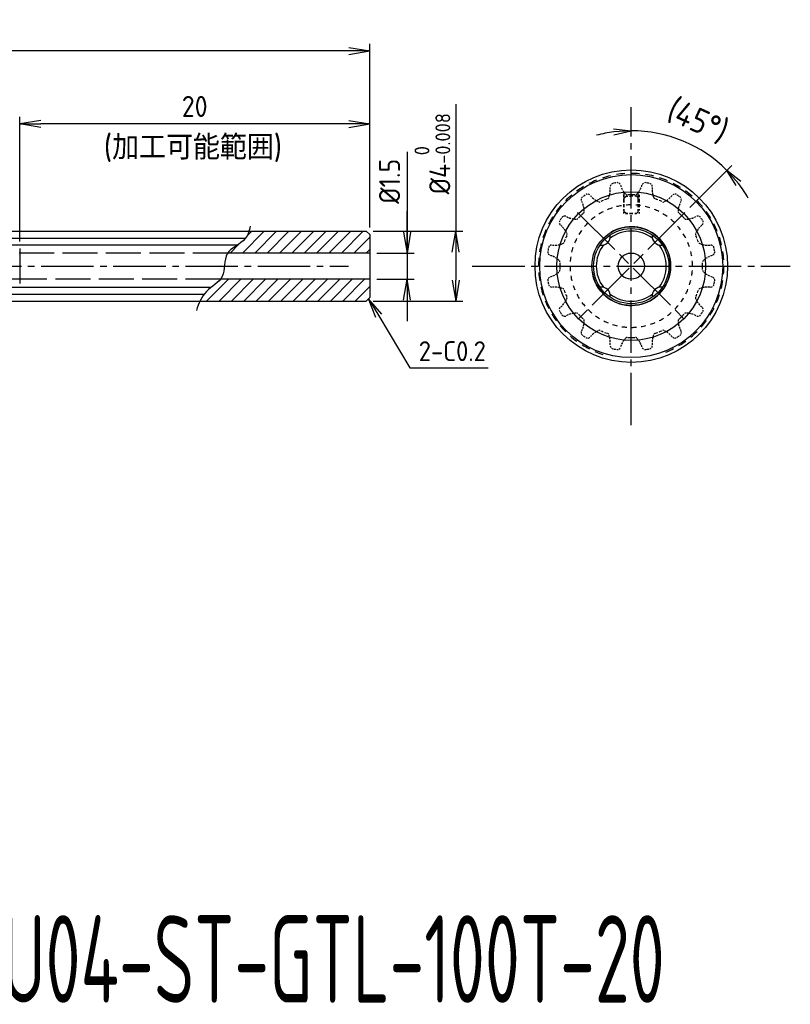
# Model space of a CAD drawing. Header units: millimetres. Extents: x -127 to -1, y 374 to 430.
# Tile 4 of 4: x -45 to -1, y 374 to 430. Entities that reach past the tile are written whole.
import ezdxf

# ---------------------------------------------------------------- set-up
doc = ezdxf.new("R2010")
doc.units = ezdxf.units.MM
for name, pattern in [('AM_ISO08W050', [18, 12, -1.5, 3, -1.5]), ('AM_ISO08W050x2', [9, 6, -0.75, 1.5, -0.75]), ('CNS_SOLID', [0]), ('GEN3A', [3.1, 2.5, -0.6]), ('GEN7A', [6.875, 5, -0.625, 0.625, -0.625])]:
    doc.linetypes.add(name, pattern=pattern)
for name, color, linetype in [('2', 40, 'Continuous'), ('3A', 6, 'GEN3A'), ('4', 3, 'Continuous'), ('5', 3, 'Continuous'), ('6', 2, 'Continuous'), ('7A', 4, 'GEN7A'), ('8', 1, 'Continuous'), ('RAHM5', 7, 'Continuous')]:
    doc.layers.add(name, color=color, linetype=linetype)
for name, color, linetype, lineweight in [('AM_5', 3, 'Continuous', 25), ('AM_6', 2, 'Continuous', 35), ('AM_7', 4, 'AM_ISO08W050', 25), ('vis', 7, 'CNS_SOLID', 30)]:
    doc.layers.add(name, color=color, linetype=linetype, lineweight=lineweight)
doc.styles.get("Standard").update_dxf_attribs({"font": 'ISOCP.SHX', "bigfont": 'EXTFONT.SHX'})
doc.dimstyles.new('AM_ISO$0', dxfattribs={"dimscale": 0.3, "dimtxt": 3, "dimasz": 3, "dimexe": 1, "dimexo": 1, "dimgap": 1, "dimtad": 1, "dimdec": 3, "dimdsep": 46, "dimtxsty": 'STANDARD', "dimblk": 'OPEN', "dimcen": 0, "dimclrd": 3, "dimclre": 3, "dimclrt": 2, "dimazin": 2, "dimtp": 0.1, "dimtm": 0.1, "dimtfac": 0.71, "dimtdec": 3, "dimtmove": 1, "dimatfit": 3, "dimldrblk": 'OPEN', "dimfxl": 1, "dimlwd": -1, "dimlwe": -1, "dimarcsym": 1})
doc.dimstyles.new('AM_ISO$2', dxfattribs={"dimscale": 0.3, "dimtxt": 3.5, "dimasz": 2.5, "dimexe": 1, "dimexo": 1, "dimgap": 1.5, "dimtad": 1, "dimdsep": 46, "dimtxsty": 'STANDARD', "dimblk": 'OPEN', "dimcen": 0, "dimclrd": 3, "dimclre": 3, "dimclrt": 2, "dimadec": 0, "dimazin": 2, "dimtp": 0.1, "dimtm": 0.1, "dimtfac": 0.71, "dimtmove": 0, "dimatfit": 3, "dimfxl": 1, "dimlwd": -1, "dimlwe": -1, "dimarcsym": 1})
doc.dimstyles.new('AM_ISO$3', dxfattribs={"dimscale": 0.3, "dimtxt": 3, "dimasz": 3, "dimexe": 1, "dimexo": 1, "dimgap": 1, "dimtad": 1, "dimtoh": 1, "dimdec": 3, "dimdsep": 46, "dimtxsty": 'STANDARD', "dimblk": 'OPEN', "dimcen": 0, "dimclrd": 3, "dimclre": 3, "dimclrt": 2, "dimazin": 2, "dimtp": 0.1, "dimtm": 0.1, "dimtfac": 0.71, "dimtdec": 3, "dimtofl": 0, "dimtmove": 0, "dimatfit": 0, "dimldrblk": 'OPEN', "dimfxl": 1, "dimlwd": -1, "dimlwe": -1, "dimarcsym": 1})

# ---------------------------------------------------------------- blocks, each defined once
blk = doc.blocks.new('_Open')
at = {"color": 0, "linetype": 'ByBlock', "lineweight": -2}
for p, q in [((-1, 0.167), (0, 0)), ((-1, -0.167), (0, 0)), ((0, 0), (-1, 0))]:
    blk.add_line(p, q, dxfattribs=at)
blk = doc.blocks.new('*D521')
at = {"layer": '5', "color": 3, "transparency": 16777216}
blk.add_line((-6.399, 419.492), (-3.996, 421.895), dxfattribs=at)
for start, end in [(97.4117, 104.8234), (45, 90), (30.1766, 37.5883)]:
    blk.add_arc((-9.749, 416.142), 7.736, start, end, dxfattribs=at)
at = {"layer": 'DEFPOINTS', "color": 0, "transparency": 16777216}
for p in [(-9.749, 425.231), (-7.747, 423.615), (-6.682, 419.21), (-12.817, 413.075), (-9.749, 407.053)]:
    blk.add_point(p, dxfattribs=at)
at = {"layer": '5', "color": 3, "transparency": 16777216}
for p, rotation in [((-9.749, 423.878), 3.705850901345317), ((-4.279, 421.612), 131.2941490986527)]:
    blk.add_blockref('_Open', p, dxfattribs=dict(at, rotation=rotation))
at = {"layer": '5', "color": 2, "transparency": 16777216, "insert": (-5.96, 424.422), "char_height": 1.4, "attachment_point": 5, "rotation": 335.413}
blk.add_mtext('(45°)', dxfattribs=at)
blk = doc.blocks.new('*D536')
at = {"layer": '5', "color": 3, "transparency": 16777216}
for p, q in [((-19.781, 425.388), (-19.781, 418.142)), ((-24.496, 418.142), (-19.381, 418.142)), ((-19.781, 416.942), (-19.781, 415.342)), ((-24.496, 414.142), (-19.381, 414.142))]:
    blk.add_line(p, q, dxfattribs=at)
at = {"layer": 'DEFPOINTS', "color": 0, "transparency": 16777216}
for p in [(-24.896, 418.142), (-24.896, 414.142), (-19.781, 414.142)]:
    blk.add_point(p, dxfattribs=at)
at = {"layer": '5', "color": 3, "transparency": 16777216, "xscale": 1.2, "yscale": 1.2, "zscale": 1.2}
for p, rotation in [((-19.781, 418.142), 90), ((-19.781, 414.142), 270)]:
    blk.add_blockref('_Open', p, dxfattribs=dict(at, rotation=rotation))
at = {"layer": '5', "color": 2, "transparency": 16777216, "insert": (-21.112, 422.567), "char_height": 1.2, "attachment_point": 5, "rotation": 90}
blk.add_mtext('%%c4{}{\\H0.71x;\\C3;\\S 0^ -0.008;}', dxfattribs=at)
blk = doc.blocks.new('*D537')
at = {"layer": '5', "color": 3, "transparency": 16777216}
for p, q in [((-24.172, 413.303), (-22.398, 410.332)), ((-22.398, 410.332), (-17.931, 410.332))]:
    blk.add_line(p, q, dxfattribs=at)
at = {"layer": 'DEFPOINTS', "color": 0, "transparency": 16777216}
for p in [(-26.215, 416.723), (-24.757, 414.281)]:
    blk.add_point(p, dxfattribs=at)
at = {"layer": '5', "color": 3, "transparency": 16777216, "xscale": 1.14, "yscale": 1.14, "zscale": 1.14, "rotation": 120.8436985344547}
blk.add_blockref('_Open', (-24.757, 414.281), dxfattribs=at)
at = {"layer": '5', "color": 2, "transparency": 16777216, "insert": (-19.974, 411.282), "char_height": 1.14, "attachment_point": 5}
blk.add_mtext('2-C0.2', dxfattribs=at)
blk = doc.blocks.new('*D538')
at = {"layer": '5', "color": 3, "transparency": 16777216}
for p, q in [((-22.558, 422.676), (-22.558, 416.892)), ((-22.558, 418.092), (-22.558, 419.292)), ((-24.296, 416.892), (-22.158, 416.892)), ((-22.558, 416.892), (-22.558, 415.392)), ((-22.558, 416.892), (-22.558, 415.392)), ((-24.296, 415.392), (-22.158, 415.392)), ((-22.558, 414.192), (-22.558, 412.992))]:
    blk.add_line(p, q, dxfattribs=at)
at = {"layer": 'DEFPOINTS', "color": 0, "transparency": 16777216}
for p in [(-24.696, 416.892), (-24.696, 415.392), (-22.558, 415.392)]:
    blk.add_point(p, dxfattribs=at)
at = {"layer": '5', "color": 3, "transparency": 16777216, "xscale": 1.2, "yscale": 1.2, "zscale": 1.2}
for p, rotation in [((-22.558, 416.892), 270), ((-22.558, 415.392), 90)]:
    blk.add_blockref('_Open', p, dxfattribs=dict(at, rotation=rotation))
at = {"layer": '5', "color": 2, "transparency": 16777216, "insert": (-23.558, 420.991), "char_height": 1.2, "attachment_point": 5, "rotation": 90}
blk.add_mtext('%%c1.5', dxfattribs=at)
blk = doc.blocks.new('*D544')
at = {"layer": '5', "color": 3, "transparency": 16777216}
for p, q in [((-124.696, 418.542), (-124.696, 428.837)), ((-24.696, 418.342), (-24.696, 428.837)), ((-25.896, 428.437), (-123.496, 428.437))]:
    blk.add_line(p, q, dxfattribs=at)
at = {"layer": 'DEFPOINTS', "color": 0, "transparency": 16777216}
for p in [(-124.696, 428.437), (-124.696, 418.142), (-24.696, 417.942)]:
    blk.add_point(p, dxfattribs=at)
at = {"layer": '5', "color": 3, "transparency": 16777216, "xscale": 1.2, "yscale": 1.2, "zscale": 1.2, "rotation": 180}
blk.add_blockref('_Open', (-124.696, 428.437), dxfattribs=at)
at = {"layer": '5', "color": 3, "transparency": 16777216, "xscale": 1.2, "yscale": 1.2, "zscale": 1.2}
blk.add_blockref('_Open', (-24.696, 428.437), dxfattribs=at)
at = {"layer": '5', "color": 2, "transparency": 16777216, "insert": (-70.859, 429.437), "char_height": 1.2, "attachment_point": 5}
blk.add_mtext('100', dxfattribs=at)
blk = doc.blocks.new('*D525')
at = {"layer": 'AM_5', "color": 3, "transparency": 16777216}
for p, q in [((-44.696, 417.541), (-44.696, 424.666)), ((-24.696, 418.342), (-24.696, 424.666))]:
    blk.add_line(p, q, dxfattribs=at)
at = {"layer": 'AM_5', "color": 3, "linetype": 'ByBlock', "transparency": 16777216}
blk.add_line((-25.896, 424.266), (-43.496, 424.266), dxfattribs=at)
at = {"layer": 'DEFPOINTS', "color": 0, "transparency": 16777216}
for p in [(-44.696, 424.266), (-24.696, 417.942), (-44.696, 417.141)]:
    blk.add_point(p, dxfattribs=at)
at = {"layer": 'AM_5', "color": 3, "transparency": 16777216, "xscale": 1.2, "yscale": 1.2, "zscale": 1.2, "rotation": 180}
blk.add_blockref('_Open', (-44.696, 424.266), dxfattribs=at)
at = {"layer": 'AM_5', "color": 3, "transparency": 16777216, "xscale": 1.2, "yscale": 1.2, "zscale": 1.2}
blk.add_blockref('_Open', (-24.696, 424.266), dxfattribs=at)
at = {"layer": 'AM_5', "color": 2, "transparency": 16777216, "insert": (-34.696, 425.266), "char_height": 1.2, "attachment_point": 5}
blk.add_mtext('20', dxfattribs=at)

msp = doc.modelspace()

# ---------------------------------------------------------------- linework, layer by layer
at = {"color": 1}
for p, q in [((-10.1992, 420.2175), (-10.1992, 420.0781)), ((-10.1992, 419.9807), (-10.1992, 419.7797)), ((-9.2992, 420.2175), (-9.2992, 420.0781)), ((-9.2992, 419.9807), (-9.2992, 419.7797)), ((-10.1992, 419.6823), (-10.1992, 419.5027)), ((-10.1992, 419.4052), (-10.1992, 419.323)), ((-10.1992, 419.2256), (-10.1992, 419.1423)), ((-9.2992, 419.6823), (-9.2992, 419.5027)), ((-9.2992, 419.4052), (-9.2992, 419.323)), ((-9.2992, 419.2256), (-9.2992, 419.1423)), ((-10.1992, 419.1423), (-10.1854, 419.1423)), ((-10.0771, 419.1423), (-9.9483, 419.1423)), ((-9.84, 419.1423), (-9.7492, 419.1423)), ((-9.6583, 419.1423), (-9.7492, 419.1423)), ((-9.4213, 419.1423), (-9.55, 419.1423)), ((-9.2992, 419.1423), (-9.313, 419.1423))]:
    msp.add_line(p, q, dxfattribs=at)
for p, q in [((-58.6959, 417.7364), (-31.7865, 417.7364)), ((-58.6959, 417.35), (-32.2438, 417.35)), ((-44.6959, 417.1415), (-44.6959, 415.1484)), ((-58.6959, 414.9345), (-33.748, 414.9345)), ((-58.6959, 414.5481), (-34.1516, 414.5481))]:
    msp.add_line(p, q)
for points in [[(-10.1492, 420.0781), (-10.1492, 420.3217)], [(-9.3492, 420.0781), (-9.3492, 420.3217)], [(-10.1492, 419.9192), (-10.1492, 420.0423), (-10.0492, 420.1423), (-9.9508, 420.1423)], [(-10.1492, 419.7797), (-10.1492, 419.9807)], [(-9.8424, 420.1423), (-9.7492, 420.1423)], [(-9.6559, 420.1423), (-9.7492, 420.1423)], [(-9.3492, 419.9192), (-9.3492, 420.0423), (-9.4492, 420.1423), (-9.5476, 420.1423)], [(-9.3492, 419.7797), (-9.3492, 419.9807)], [(-10.1492, 419.5027), (-10.1492, 419.6823)], [(-10.1492, 419.2423), (-10.1492, 419.4052)], [(-9.9483, 419.1423), (-10.0492, 419.1423), (-10.1492, 419.2423)], [(-9.55, 419.1423), (-9.4492, 419.1423), (-9.3492, 419.2423)], [(-9.3492, 419.5027), (-9.3492, 419.6823)], [(-9.3492, 419.2423), (-9.3492, 419.4052)], [(-9.7492, 419.1423), (-9.84, 419.1423)], [(-9.7492, 419.1423), (-9.6583, 419.1423)]]:
    msp.add_lwpolyline(points, dxfattribs=at)
for radius in [4.25, 2.25, 0.75]:
    msp.add_circle((-9.7492, 416.1423), radius)
for radius, start, end in [(5.3, 93.96806, 99.16277), (5.3, 84.96806, 90.16277), (5.3, 111.96806, 117.16277), (5.3, 102.96806, 108.16277), (5.3, 75.96806, 81.16277), (5.3, 66.96806, 72.16277), (5.3, 57.96806, 63.16277), (5.3, 120.96806, 126.16277), (5.3, 48.96806, 54.16277), (5.3, 129.96806, 135.16277), (5.3, 39.96806, 45.16277), (5.3, 138.96806, 144.16277), (3.5, 117.2746, 121.81666), (3.5, 108.2746, 112.81666), (3.5, 99.2746, 103.81666), (3.5, 90.2746, 94.81666), (3.5, 81.2746, 85.81666), (3.5, 72.2746, 76.81666), (3.5, 63.2746, 67.81666), (5.3, 30.96806, 36.16277), (5.3, 147.96806, 153.16277), (3.5, 126.2746, 130.81666), (3.5, 54.2746, 58.81666), (3.5, 45.2746, 49.81666), (5.3, 156.96806, 162.16277), (3.5, 144.2746, 148.81666), (3.5, 135.2746, 139.81666), (3.5, 36.2746, 40.81666), (5.3, 21.96806, 27.16277), (3.5, 153.2746, 157.81666), (3.5, 27.2746, 31.81666), (3.5, 18.2746, 22.81666), (5.3, 12.96806, 18.16277), (5.3, 165.96806, 171.16277), (3.5, 162.2746, 166.81666), (3.5, 9.2746, 13.81666), (5.3, 3.96806, 9.16277), (5.3, 174.96806, 180.16277), (3.5, 171.2746, 175.81666), (3.5, 0.2746, 4.81666), (3.5, 180.2746, 184.81666), (3.5, 351.2746, 355.81666), (5.3, 354.96806, 0.16277), (5.3, 183.96806, 189.16277), (3.5, 189.2746, 193.81666), (3.5, 342.2746, 346.81666), (5.3, 345.96806, 351.16277), (5.3, 192.96806, 198.16277), (3.5, 198.2746, 202.81666), (3.5, 333.2746, 337.81666), (5.3, 201.96806, 207.16277), (3.5, 207.2746, 211.81666), (3.5, 324.2746, 328.81666), (5.3, 336.96806, 342.16277), (3.5, 216.2746, 220.81666), (3.5, 225.2746, 229.81666), (3.5, 315.2746, 319.81666), (5.3, 327.96806, 333.16277), (5.3, 210.96806, 216.16277), (3.5, 234.2746, 238.81666), (3.5, 243.2746, 247.81666), (3.5, 297.2746, 301.81666), (3.5, 306.2746, 310.81666), (5.3, 318.96806, 324.16277), (5.3, 219.96806, 225.16277), (3.5, 252.2746, 256.81666), (3.5, 261.2746, 265.81666), (3.5, 270.2746, 274.81666), (3.5, 279.2746, 283.81666), (3.5, 288.2746, 292.81666), (5.3, 228.96806, 234.16277), (5.3, 300.96806, 306.16277), (5.3, 309.96806, 315.16277), (5.3, 237.96806, 243.16277), (5.3, 291.96806, 297.16277), (5.3, 246.96806, 252.16277)]:
    msp.add_arc((-9.7492, 416.1423), radius, start, end, dxfattribs=at)
for start, end in [(52.85169, 127.14831), (142.85169, 217.14831), (322.85169, 37.14831), (232.85169, 307.14831)]:
    msp.add_arc((-9.7492, 416.1423), 2, start, end)
at = {"layer": '2'}
for radius in [5.23, 2.15]:
    msp.add_circle((-9.7492, 416.1423), radius, dxfattribs=at)
at = {"layer": '3A', "ltscale": 0.8}
for p, q in [((-32.8068, 416.8923), (-58.6959, 416.8923)), ((-33.219, 415.3923), (-58.6959, 415.3923))]:
    msp.add_line(p, q, dxfattribs=at)
at = {"layer": '4'}
msp.add_arc((-9.7492, 416.1423), 2.25, 188.74899, 121.25101, dxfattribs=at)
at = {"layer": '5'}
msp.add_open_spline([(-31.5209, 418.4182), (-31.5859, 418.1633), (-31.7666, 417.4558), (-33.1623, 417.0558), (-32.8245, 415.4053), (-34.1675, 414.8007), (-34.4568, 414.0042), (-34.6009, 413.6075)], degree=3, knots=[0, 0, 0, 0, 0.7593747, 2.1078485, 3.4345887, 4.6776146, 5.9113359, 5.9113359, 5.9113359, 5.9113359], dxfattribs=at)
at = {"layer": '6'}
for centre, start, end in [((-11.4462, 417.8393), 260.31877, 9.68123), ((-8.0521, 417.8393), 170.31877, 279.68123), ((-11.4462, 414.4452), 350.31877, 99.68123), ((-8.0521, 414.4452), 80.31877, 189.68123)]:
    msp.add_arc(centre, 0.5, start, end, dxfattribs=at)
at = {"layer": '7A', "ltscale": 0.6}
for p, q in [((-9.7492, 407.0533), (-9.7492, 425.2313)), ((-64.097, 416.1423), (-25.9156, 416.1423)), ((-18.8382, 416.1423), (-0.6602, 416.1423))]:
    msp.add_line(p, q, dxfattribs=at)
at = {"layer": '8'}
for p, q in [((-31.9709, 416.8923), (-30.7209, 418.1423)), ((-31.717, 417.8533), (-31.428, 418.1423)), ((-31.2638, 416.8923), (-30.0138, 418.1423)), ((-30.5567, 416.8923), (-29.3067, 418.1423)), ((-29.8496, 416.8923), (-28.5996, 418.1423)), ((-29.1425, 416.8923), (-27.8925, 418.1423)), ((-28.4354, 416.8923), (-27.1854, 418.1423)), ((-27.7283, 416.8923), (-26.4783, 418.1423)), ((-27.0212, 416.8923), (-25.7712, 418.1423)), ((-26.3141, 416.8923), (-25.0641, 418.1423)), ((-25.607, 416.8923), (-24.6959, 417.8034)), ((-32.678, 416.8923), (-32.1676, 417.4027)), ((-24.8998, 416.8923), (-24.6959, 417.0963)), ((-34.0138, 414.1423), (-32.7638, 415.3923)), ((-33.3067, 414.1423), (-32.0567, 415.3923)), ((-32.5996, 414.1423), (-31.3496, 415.3923)), ((-31.8925, 414.1423), (-30.6425, 415.3923)), ((-31.1854, 414.1423), (-29.9354, 415.3923)), ((-30.4783, 414.1423), (-29.2283, 415.3923)), ((-29.7712, 414.1423), (-28.5212, 415.3923)), ((-29.0641, 414.1423), (-27.8141, 415.3923)), ((-28.357, 414.1423), (-27.107, 415.3923)), ((-27.6498, 414.1423), (-26.3998, 415.3923)), ((-26.9427, 414.1423), (-25.6927, 415.3923)), ((-26.2356, 414.1423), (-24.9856, 415.3923)), ((-25.5285, 414.1423), (-24.6959, 414.9749))]:
    msp.add_line(p, q, dxfattribs=at)
for centre, radius, start, end in [((-10.7623, 420.6806), 0.19, 102.58405, 128.63963), ((-9.738, 416.0891), 4.8943, 101.30973, 102.0493), ((-9.7392, 416.0889), 4.8943, 100.4507, 101.19027), ((-10.5499, 420.7228), 0.19, 73.86037, 99.91595), ((-10.5499, 420.7228), 0.19, 26.22217, 58.12566), ((-8.9484, 420.7228), 0.19, 121.87434, 153.77783), ((-8.9484, 420.7228), 0.19, 80.08405, 106.13963), ((-9.7592, 416.0889), 4.8943, 78.80973, 79.5493), ((-9.7603, 416.0891), 4.8943, 77.9507, 78.69027), ((-8.7361, 420.6806), 0.19, 51.36037, 77.41595), ((-12.2697, 420.5287), 1.325, 346.90026, 351.2631), ((-12.2697, 420.5287), 1.325, 353.35355, 358.48407), ((-10.7623, 420.6806), 0.19, 144.37434, 176.27783), ((-12.2697, 420.5287), 1.325, 0.58842, 4.98658), ((-9.0992, 421.1593), 1.325, 197.51342, 201.91158), ((-9.0992, 421.1593), 1.325, 204.01593, 209.14645), ((-9.0992, 421.1593), 1.325, 211.2369, 215.59974), ((-9.0992, 421.1593), 1.325, 218.09409, 221.79433), ((-10.3992, 421.1593), 1.325, 318.20567, 321.90591), ((-10.3992, 421.1593), 1.325, 324.40026, 328.7631), ((-10.3992, 421.1593), 1.325, 330.85355, 335.98407), ((-10.3992, 421.1593), 1.325, 338.08842, 342.48658), ((-8.7361, 420.6806), 0.19, 3.72217, 35.62566), ((-7.2287, 420.5287), 1.325, 175.01342, 179.41158), ((-7.2287, 420.5287), 1.325, 181.51593, 186.64645), ((-7.2287, 420.5287), 1.325, 188.7369, 193.09974), ((-12.4219, 419.9474), 0.19, 166.87434, 198.77783), ((-12.4219, 419.9474), 0.19, 125.08405, 151.13963), ((-13.7564, 419.2303), 1.325, 23.08842, 27.48658), ((-9.7186, 416.0975), 4.8943, 123.80973, 124.5493), ((-9.7195, 416.0968), 4.8943, 122.9507, 123.69027), ((-12.2419, 420.0677), 0.19, 96.36037, 122.41595), ((-12.2419, 420.0677), 0.19, 48.72217, 80.62566), ((-11.0686, 421.0262), 1.325, 220.01342, 224.41158), ((-11.0686, 421.0262), 1.325, 226.51593, 231.64645), ((-11.0686, 421.0262), 1.325, 233.7369, 238.09974), ((-11.0686, 421.0262), 1.325, 240.59409, 244.29433), ((-11.0686, 421.0262), 1.325, 245.85416, 246.03971), ((-11.5661, 419.9067), 0.1, 246.03971, 293.02715), ((-9.7492, 416.1423), 4.08, 113.04555, 115.25092), ((-9.7492, 416.1423), 4.08, 109.74908, 111.95445), ((-11.1263, 420.0889), 0.1, 291.97285, 338.96029), ((-12.2697, 420.5287), 1.325, 340.70567, 344.40591), ((-11.3655, 420.9361), 1.325, 327.71029, 327.89584), ((-9.0992, 421.1593), 1.325, 223.35416, 223.53971), ((-9.9872, 420.3155), 0.1, 223.53971, 270.52715), ((-9.7492, 416.1423), 4.08, 90.54555, 92.75092), ((-9.7492, 416.1423), 4.08, 87.24908, 89.45445), ((-9.5112, 420.3155), 0.1, 269.47285, 316.46029), ((-10.3992, 421.1593), 1.325, 316.46029, 316.64584), ((-7.2287, 420.5287), 1.325, 195.59409, 199.29433), ((-7.2287, 420.5287), 1.325, 200.85416, 201.03971), ((-8.372, 420.0889), 0.1, 201.03971, 248.02715), ((-9.7492, 416.1423), 4.08, 68.04555, 70.25092), ((-9.7492, 416.1423), 4.08, 64.74908, 66.95445), ((-7.9323, 419.9067), 0.1, 246.97285, 293.96029), ((-8.4298, 421.0262), 1.325, 293.96029, 294.14584), ((-8.4298, 421.0262), 1.325, 295.70567, 299.40591), ((-8.4298, 421.0262), 1.325, 301.90026, 306.2631), ((-8.4298, 421.0262), 1.325, 308.35355, 313.48407), ((-8.4298, 421.0262), 1.325, 315.58842, 319.98658), ((-7.2565, 420.0677), 0.19, 99.37434, 131.27783), ((-7.2565, 420.0677), 0.19, 57.58405, 83.63963), ((-9.7789, 416.0968), 4.8943, 56.30973, 57.0493), ((-9.7798, 416.0975), 4.8943, 55.4507, 56.19027), ((-7.0765, 419.9474), 0.19, 28.86037, 54.91595), ((-5.742, 419.2303), 1.325, 152.51342, 156.91158), ((-7.0765, 419.9474), 0.19, 341.22217, 13.12566), ((-13.7564, 419.2303), 1.325, 15.85355, 20.98407), ((-13.7564, 419.2303), 1.325, 9.40026, 13.7631), ((-12.5318, 419.2615), 0.1, 314.47285, 1.46029), ((-13.7564, 419.2303), 1.325, 3.20567, 6.90591), ((-13.7564, 419.2303), 1.325, 1.46029, 1.64584), ((-6.9666, 419.2615), 0.1, 178.53971, 225.52715), ((-5.742, 419.2303), 1.325, 178.35416, 178.53971), ((-5.742, 419.2303), 1.325, 173.09409, 176.79433), ((-5.742, 419.2303), 1.325, 166.2369, 170.59974), ((-5.742, 419.2303), 1.325, 159.01593, 164.14645), ((-13.6746, 418.635), 0.19, 147.58405, 173.63963), ((-9.7037, 416.1126), 4.8943, 146.30973, 147.0493), ((-9.7044, 416.1116), 4.8943, 145.4507, 146.19027), ((-13.5543, 418.815), 0.19, 118.86037, 144.91595), ((-13.5543, 418.815), 0.19, 71.22217, 103.12566), ((-12.8372, 420.1495), 1.325, 242.51342, 246.91158), ((-12.8372, 420.1495), 1.325, 249.01593, 254.14645), ((-12.8372, 420.1495), 1.325, 256.2369, 260.59974), ((-12.8372, 420.1495), 1.325, 263.09409, 266.79433), ((-12.8372, 420.1495), 1.325, 268.35416, 268.53971), ((-12.8684, 418.9249), 0.1, 268.53971, 315.52715), ((-9.7492, 416.1423), 4.08, 135.54555, 137.75092), ((-9.7492, 416.1423), 4.08, 132.24908, 134.45445), ((-9.7492, 416.1423), 4.08, 45.54555, 47.75092), ((-9.7492, 416.1423), 4.08, 42.24908, 44.45445), ((-6.63, 418.9249), 0.1, 224.47285, 271.46029), ((-6.6612, 420.1495), 1.325, 271.46029, 271.64584), ((-6.6612, 420.1495), 1.325, 273.20567, 276.90591), ((-6.6612, 420.1495), 1.325, 279.40026, 283.7631), ((-6.6612, 420.1495), 1.325, 285.85355, 290.98407), ((-6.6612, 420.1495), 1.325, 293.08842, 297.48658), ((-5.944, 418.815), 0.19, 76.87434, 108.77783), ((-5.944, 418.815), 0.19, 35.08405, 61.13963), ((-9.794, 416.1116), 4.8943, 33.80973, 34.5493), ((-9.7946, 416.1126), 4.8943, 32.9507, 33.69027), ((-5.8238, 418.635), 0.19, 6.36037, 32.41595), ((-13.6746, 418.635), 0.19, 189.37434, 221.27783), ((-14.6331, 417.4617), 1.325, 45.58842, 49.98658), ((-14.6331, 417.4617), 1.325, 38.35355, 43.48407), ((-14.6331, 417.4617), 1.325, 31.90026, 36.2631), ((-14.6331, 417.4617), 1.325, 25.70567, 29.40591), ((-4.8653, 417.4617), 1.325, 150.59409, 154.29433), ((-4.8653, 417.4617), 1.325, 143.7369, 148.09974), ((-4.8653, 417.4617), 1.325, 136.51593, 141.64645), ((-4.8653, 417.4617), 1.325, 130.01342, 134.41158), ((-5.8238, 418.635), 0.19, 318.72217, 350.62566), ((-9.7492, 416.1423), 4.08, 158.04555, 160.25092), ((-9.7492, 416.1423), 4.08, 154.74908, 156.95445), ((-14.6331, 417.4617), 1.325, 23.96029, 24.14584), ((-13.5137, 417.9592), 0.1, 336.97285, 23.96029), ((-5.9847, 417.9592), 0.1, 156.03971, 203.02715), ((-4.8653, 417.4617), 1.325, 155.85416, 156.03971), ((-9.7492, 416.1423), 4.08, 23.04555, 25.25092), ((-9.7492, 416.1423), 4.08, 19.74908, 21.95445), ((-14.3297, 416.943), 0.19, 170.08405, 196.13963), ((-9.6958, 416.1322), 4.8943, 168.80973, 169.5493), ((-9.6961, 416.1311), 4.8943, 167.9507, 168.69027), ((-14.2875, 417.1554), 0.19, 141.36037, 167.41595), ((-14.2875, 417.1554), 0.19, 93.72217, 125.62566), ((-14.1356, 418.6627), 1.325, 265.01342, 269.41158), ((-14.1356, 418.6627), 1.325, 271.51593, 276.64645), ((-14.1356, 418.6627), 1.325, 278.7369, 283.09974), ((-14.1356, 418.6627), 1.325, 285.59409, 289.29433), ((-14.1356, 418.6627), 1.325, 290.85416, 291.03971), ((-13.6958, 417.5194), 0.1, 291.03971, 338.02715), ((-5.8026, 417.5194), 0.1, 201.97285, 248.96029), ((-5.3628, 418.6627), 1.325, 248.96029, 249.14584), ((-5.3628, 418.6627), 1.325, 250.70567, 254.40591), ((-5.3628, 418.6627), 1.325, 256.90026, 261.2631), ((-5.3628, 418.6627), 1.325, 263.35355, 268.48407), ((-5.3628, 418.6627), 1.325, 270.58842, 274.98658), ((-5.2109, 417.1554), 0.19, 54.37434, 86.27783), ((-5.2109, 417.1554), 0.19, 12.58405, 38.63963), ((-9.8023, 416.1311), 4.8943, 11.30973, 12.0493), ((-9.8025, 416.1322), 4.8943, 10.4507, 11.19027), ((-5.1686, 416.943), 0.19, 343.86037, 9.91595), ((-14.3297, 416.943), 0.19, 211.87434, 243.77783), ((-14.7663, 415.4923), 1.325, 68.08842, 72.48658), ((-14.7663, 415.4923), 1.325, 60.85355, 65.98407), ((-14.7663, 415.4923), 1.325, 54.40026, 58.7631), ((-14.7663, 415.4923), 1.325, 48.20567, 51.90591), ((-14.7663, 415.4923), 1.325, 46.46029, 46.64584), ((-13.9224, 416.3803), 0.1, 359.47285, 46.46029), ((-5.576, 416.3803), 0.1, 133.53971, 180.52715), ((-4.7321, 415.4923), 1.325, 133.35416, 133.53971), ((-4.7321, 415.4923), 1.325, 128.09409, 131.79433), ((-4.7321, 415.4923), 1.325, 121.2369, 125.59974), ((-4.7321, 415.4923), 1.325, 114.01593, 119.14645), ((-4.7321, 415.4923), 1.325, 107.51342, 111.91158), ((-5.1686, 416.943), 0.19, 296.22217, 328.12566), ((-14.7663, 416.7923), 1.325, 308.09409, 311.79433), ((-14.7663, 416.7923), 1.325, 313.35416, 313.53971), ((-13.9224, 415.9043), 0.1, 313.53971, 0.52715), ((-9.7492, 416.1423), 4.08, 177.24908, 179.45445), ((-9.7492, 416.1423), 4.08, 180.54555, 182.75092), ((-5.576, 415.9043), 0.1, 179.47285, 226.46029), ((-9.7492, 416.1423), 4.08, 0.54555, 2.75092), ((-9.7492, 416.1423), 4.08, 357.24908, 359.45445), ((-4.7321, 416.7923), 1.325, 226.46029, 226.64584), ((-4.7321, 416.7923), 1.325, 228.20567, 231.90591), ((-14.3297, 415.3415), 0.19, 163.86037, 189.91595), ((-9.6958, 416.1523), 4.8943, 190.4507, 191.19027), ((-14.3297, 415.3415), 0.19, 116.22217, 148.12566), ((-14.7663, 416.7923), 1.325, 287.51342, 291.91158), ((-14.7663, 416.7923), 1.325, 294.01593, 299.14645), ((-14.7663, 416.7923), 1.325, 301.2369, 305.59974), ((-4.7321, 416.7923), 1.325, 234.40026, 238.7631), ((-4.7321, 416.7923), 1.325, 240.85355, 245.98407), ((-4.7321, 416.7923), 1.325, 248.08842, 252.48658), ((-5.1686, 415.3415), 0.19, 31.87434, 63.77783), ((-9.8025, 416.1523), 4.8943, 348.80973, 349.5493), ((-5.1686, 415.3415), 0.19, 350.08405, 16.13963), ((-9.6961, 416.1534), 4.8943, 191.30973, 192.0493), ((-14.2875, 415.1292), 0.19, 192.58405, 218.63963), ((-14.2875, 415.1292), 0.19, 234.37434, 266.27783), ((-14.1356, 413.6218), 1.325, 90.58842, 94.98658), ((-14.1356, 413.6218), 1.325, 83.35355, 88.48407), ((-14.1356, 413.6218), 1.325, 76.90026, 81.2631), ((-14.1356, 413.6218), 1.325, 70.70567, 74.40591), ((-14.1356, 413.6218), 1.325, 68.96029, 69.14584), ((-13.6958, 414.7651), 0.1, 21.97285, 68.96029), ((-9.7492, 416.1423), 4.08, 199.74908, 201.95445), ((-9.7492, 416.1423), 4.08, 338.04555, 340.25092), ((-5.8026, 414.7651), 0.1, 111.03971, 158.02715), ((-5.3628, 413.6218), 1.325, 110.85416, 111.03971), ((-5.3628, 413.6218), 1.325, 105.59409, 109.29433), ((-5.3628, 413.6218), 1.325, 98.7369, 103.09974), ((-5.3628, 413.6218), 1.325, 91.51593, 96.64645), ((-5.3628, 413.6218), 1.325, 85.01342, 89.41158), ((-5.2109, 415.1292), 0.19, 273.72217, 305.62566), ((-5.2109, 415.1292), 0.19, 321.36037, 347.41595), ((-9.8023, 416.1534), 4.8943, 347.9507, 348.69027), ((-14.6331, 414.8228), 1.325, 323.7369, 328.09974), ((-9.7492, 416.1423), 4.08, 203.04555, 205.25092), ((-14.6331, 414.8228), 1.325, 330.59409, 334.29433), ((-14.6331, 414.8228), 1.325, 335.85416, 336.03971), ((-13.5137, 414.3254), 0.1, 336.03971, 23.02715), ((-5.9847, 414.3254), 0.1, 156.97285, 203.96029), ((-4.8653, 414.8228), 1.325, 203.96029, 204.14584), ((-4.8653, 414.8228), 1.325, 205.70567, 209.40591), ((-9.7492, 416.1423), 4.08, 334.74908, 336.95445), ((-4.8653, 414.8228), 1.325, 211.90026, 216.2631), ((-13.6746, 413.6496), 0.19, 186.36037, 212.41595), ((-13.6746, 413.6496), 0.19, 138.72217, 170.62566), ((-14.6331, 414.8228), 1.325, 310.01342, 314.41158), ((-14.6331, 414.8228), 1.325, 316.51593, 321.64645), ((-4.8653, 414.8228), 1.325, 218.35355, 223.48407), ((-4.8653, 414.8228), 1.325, 225.58842, 229.98658), ((-5.8238, 413.6496), 0.19, 9.37434, 41.27783), ((-5.8238, 413.6496), 0.19, 327.58405, 353.63963), ((-9.7037, 416.172), 4.8943, 212.9507, 213.69027), ((-9.7044, 416.1729), 4.8943, 213.80973, 214.5493), ((-13.5543, 413.4696), 0.19, 215.08405, 241.13963), ((-13.5543, 413.4696), 0.19, 256.87434, 288.77783), ((-12.8372, 412.135), 1.325, 113.08842, 117.48658), ((-12.8372, 412.135), 1.325, 105.85355, 110.98407), ((-12.8372, 412.135), 1.325, 99.40026, 103.7631), ((-12.8372, 412.135), 1.325, 93.20567, 96.90591), ((-12.8372, 412.135), 1.325, 91.46029, 91.64584), ((-12.8684, 413.3596), 0.1, 44.47285, 91.46029), ((-9.7492, 416.1423), 4.08, 222.24908, 224.45445), ((-9.7492, 416.1423), 4.08, 225.54555, 227.75092), ((-12.5318, 413.0231), 0.1, 358.53971, 45.52715), ((-13.7564, 413.0543), 1.325, 358.35416, 358.53971), ((-6.9666, 413.0231), 0.1, 134.47285, 181.46029), ((-5.742, 413.0543), 1.325, 181.46029, 181.64584), ((-9.7492, 416.1423), 4.08, 312.24908, 314.45445), ((-9.7492, 416.1423), 4.08, 315.54555, 317.75092), ((-6.63, 413.3596), 0.1, 88.53971, 135.52715), ((-6.6612, 412.135), 1.325, 88.35416, 88.53971), ((-6.6612, 412.135), 1.325, 83.09409, 86.79433), ((-6.6612, 412.135), 1.325, 76.2369, 80.59974), ((-6.6612, 412.135), 1.325, 69.01593, 74.14645), ((-6.6612, 412.135), 1.325, 62.51342, 66.91158), ((-5.944, 413.4696), 0.19, 251.22217, 283.12566), ((-5.944, 413.4696), 0.19, 298.86037, 324.91595), ((-9.794, 416.1729), 4.8943, 325.4507, 326.19027), ((-9.7946, 416.172), 4.8943, 326.30973, 327.0493), ((-13.7564, 413.0543), 1.325, 332.51342, 336.91158), ((-13.7564, 413.0543), 1.325, 339.01593, 344.14645), ((-13.7564, 413.0543), 1.325, 346.2369, 350.59974), ((-13.7564, 413.0543), 1.325, 353.09409, 356.79433), ((-11.0686, 411.2584), 1.325, 115.70567, 119.40591), ((-11.0686, 411.2584), 1.325, 113.96029, 114.14584), ((-11.5661, 412.3778), 0.1, 66.97285, 113.96029), ((-9.7492, 416.1423), 4.08, 244.74908, 246.95445), ((-9.7492, 416.1423), 4.08, 293.04555, 295.25092), ((-7.9323, 412.3778), 0.1, 66.03971, 113.02715), ((-8.4298, 411.2584), 1.325, 65.85416, 66.03971), ((-8.4298, 411.2584), 1.325, 60.59409, 64.29433), ((-5.742, 413.0543), 1.325, 183.20567, 186.90591), ((-5.742, 413.0543), 1.325, 189.40026, 193.7631), ((-5.742, 413.0543), 1.325, 195.85355, 200.98407), ((-5.742, 413.0543), 1.325, 203.08842, 207.48658), ((-12.4219, 412.3371), 0.19, 161.22217, 193.12566), ((-12.4219, 412.3371), 0.19, 208.86037, 234.91595), ((-9.7186, 416.1871), 4.8943, 235.4507, 236.19027), ((-9.7195, 416.1877), 4.8943, 236.30973, 237.0493), ((-12.2419, 412.2168), 0.19, 237.58405, 263.63963), ((-12.2419, 412.2168), 0.19, 279.37434, 311.27783), ((-11.0686, 411.2584), 1.325, 135.58842, 139.98658), ((-11.0686, 411.2584), 1.325, 128.35355, 133.48407), ((-11.0686, 411.2584), 1.325, 121.90026, 126.2631), ((-9.7492, 416.1423), 4.08, 248.04555, 250.25092), ((-11.1263, 412.1956), 0.1, 21.03971, 68.02715), ((-12.2697, 411.7558), 1.325, 20.85416, 21.03971), ((-12.2697, 411.7558), 1.325, 15.59409, 19.29433), ((-12.2697, 411.7558), 1.325, 8.7369, 13.09974), ((-12.2697, 411.7558), 1.325, 1.51593, 6.64645), ((-9.0992, 411.1252), 1.325, 144.40026, 148.7631), ((-9.0992, 411.1252), 1.325, 138.20567, 141.90591), ((-9.0992, 411.1252), 1.325, 136.46029, 136.64584), ((-9.9872, 411.9691), 0.1, 89.47285, 136.46029), ((-9.7492, 416.1423), 4.08, 267.24908, 269.45445), ((-9.7492, 416.1423), 4.08, 270.54555, 272.75092), ((-9.5112, 411.9691), 0.1, 43.53971, 90.52715), ((-10.3992, 411.1252), 1.325, 43.35416, 43.53971), ((-10.3992, 411.1252), 1.325, 38.09409, 41.79433), ((-10.3992, 411.1252), 1.325, 31.2369, 35.59974), ((-7.2287, 411.7558), 1.325, 173.35355, 178.48407), ((-7.2287, 411.7558), 1.325, 166.90026, 171.2631), ((-7.2287, 411.7558), 1.325, 160.70567, 164.40591), ((-7.2287, 411.7558), 1.325, 158.96029, 159.14584), ((-8.372, 412.1956), 0.1, 111.97285, 158.96029), ((-9.7492, 416.1423), 4.08, 289.74908, 291.95445), ((-8.4298, 411.2584), 1.325, 53.7369, 58.09974), ((-8.4298, 411.2584), 1.325, 46.51593, 51.64645), ((-8.4298, 411.2584), 1.325, 40.01342, 44.41158), ((-7.2565, 412.2168), 0.19, 228.72217, 260.62566), ((-7.2565, 412.2168), 0.19, 276.36037, 302.41595), ((-9.7789, 416.1877), 4.8943, 302.9507, 303.69027), ((-9.7798, 416.1871), 4.8943, 303.80973, 304.5493), ((-7.0765, 412.3371), 0.19, 305.08405, 331.13963), ((-7.0765, 412.3371), 0.19, 346.87434, 18.77783), ((-10.7623, 411.604), 0.19, 183.72217, 215.62566), ((-12.2697, 411.7558), 1.325, 355.01342, 359.41158), ((-10.7623, 411.604), 0.19, 231.36037, 257.41595), ((-9.738, 416.1954), 4.8943, 257.9507, 258.69027), ((-9.7392, 416.1956), 4.8943, 258.80973, 259.5493), ((-10.5499, 411.5617), 0.19, 260.08405, 286.13963), ((-10.5499, 411.5617), 0.19, 301.87434, 333.77783), ((-9.0992, 411.1252), 1.325, 158.08842, 162.48658), ((-9.0992, 411.1252), 1.325, 150.85355, 155.98407), ((-10.3992, 411.1252), 1.325, 24.01593, 29.14645), ((-10.3992, 411.1252), 1.325, 17.51342, 21.91158), ((-8.9484, 411.5617), 0.19, 206.22217, 238.12566), ((-8.9484, 411.5617), 0.19, 253.86037, 279.91595), ((-9.7592, 416.1956), 4.8943, 280.4507, 281.19027), ((-9.7603, 416.1954), 4.8943, 281.30973, 282.0493), ((-8.7361, 411.604), 0.19, 282.58405, 308.63963), ((-8.7361, 411.604), 0.19, 324.37434, 356.27783), ((-7.2287, 411.7558), 1.325, 180.58842, 184.98658)]:
    msp.add_arc(centre, radius, start, end, dxfattribs=at)
at = {"layer": 'AM_7', "linetype": 'AM_ISO08W050x2', "ltscale": 0.5}
for p, q in [((-6.6818, 419.2096), (-12.8165, 413.0749)), ((-12.8165, 419.2096), (-6.6818, 413.0749))]:
    msp.add_line(p, q, dxfattribs=at)
at = {"layer": 'RAHM5'}
for p, q in [((-59.0959, 418.1423), (-24.8959, 418.1423)), ((-24.8959, 418.1423), (-24.6959, 417.9423)), ((-24.6959, 417.9423), (-24.6959, 414.3423)), ((-24.6959, 416.8923), (-32.8068, 416.8923)), ((-24.6959, 415.3923), (-33.619, 415.3923)), ((-58.6959, 414.1423), (-24.8959, 414.1423)), ((-24.6959, 414.3423), (-24.8959, 414.1423))]:
    msp.add_line(p, q, dxfattribs=at)
at = {"layer": 'vis'}
msp.add_circle((-9.7492, 416.1423), 5.5, dxfattribs=at)

# ---------------------------------------------------------------- texts
at = {"color": 2, "width": 0.65}
msp.add_text('HRSU04-ST-GTL-100T-20', height=5, dxfattribs=at).set_placement((-52.9803, 374.0488))
at = {"layer": 'AM_6', "insert": (-39.8847, 423.6299), "char_height": 1.4, "attachment_point": 1}
msp.add_mtext_dynamic_manual_height_columns('(加工可能範囲)', width=10.95183, gutter_width=15, heights=[0], dxfattribs=at)

# ---------------------------------------------------------------- dimensions: what is measured, and where the dimension line sits
at = {"layer": '5'}
dim = msp.add_linear_dim(base=(-124.6959, 428.4371), p1=(-24.6959, 417.9423), p2=(-124.6959, 418.1423), angle=180, dimstyle='AM_ISO$0', override={"dimscale": 0.4, "dimtp": 0.03, "dimtm": 0.03, "dimtdec": 3, "dimtzin": 8}, dxfattribs=at)
dim.commit()
dim.dimension.update_dxf_attribs({"geometry": '*D544', "text_midpoint": (-70.8592, 428.4371), "dimtype": 160})
dim = msp.add_angular_dim_2l(base=(-7.747, 423.6145), line1=((-9.7492, 407.0533), (-9.7492, 425.2313)), line2=((-6.6818, 419.2096), (-12.8165, 413.0749)), text='(<>)', dimstyle='AM_ISO$2', override={"dimscale": 0.4, "dimtp": 0, "dimtm": 0.008}, dxfattribs=at)
dim.commit()
dim.dimension.update_dxf_attribs({"geometry": '*D521', "text_midpoint": (-6.5305, 423.1767), "dimtype": 162})
for base, p1, p2, text, picture, middle in [((-19.7814, 414.1423), (-24.8959, 418.1423), (-24.8959, 414.1423), '%%c<>{}{\\H0.71x;\\C3;\\S 0^ -0.008;}', '*D536', (-18.9364, 422.5668)), ((-22.5578, 415.3923), (-24.6959, 416.8923), (-24.6959, 415.3923), '%%c<>', '*D538', (-22.4371, 420.9913))]:
    dim = msp.add_linear_dim(base=base, p1=p1, p2=p2, angle=90, text=text, dimstyle='AM_ISO$0', override={"dimscale": 0.4, "dimtp": 0, "dimtm": 0.008}, dxfattribs=at)
    dim.commit()
    dim.dimension.update_dxf_attribs({"geometry": picture, "text_midpoint": middle, "dimtype": 160})
dim = msp.add_diameter_dim_2p(p1=(-26.2149, 416.7233), p2=(-24.7567, 414.2814), text='2-C0.2', dimstyle='AM_ISO$3', override={"dimscale": 0.38, "dimtp": 0.01, "dimtm": 0.01}, dxfattribs=at)
dim.commit()
dim.dimension.update_dxf_attribs({"geometry": '*D537', "text_midpoint": (-19.9743, 410.3316), "dimtype": 163})
at = {"layer": 'AM_5'}
dim = msp.add_linear_dim(base=(-44.6959, 424.2663), p1=(-24.6959, 417.9423), p2=(-44.6959, 417.1415), dimstyle='AM_ISO$0', override={"dimscale": 0.4, "dimpost": '', "dimfxl": 2}, dxfattribs=at)
dim.commit()
dim.dimension.update_dxf_attribs({"geometry": '*D525', "text_midpoint": (-34.6959, 425.2664)})

doc.saveas('drawing.dxf')
